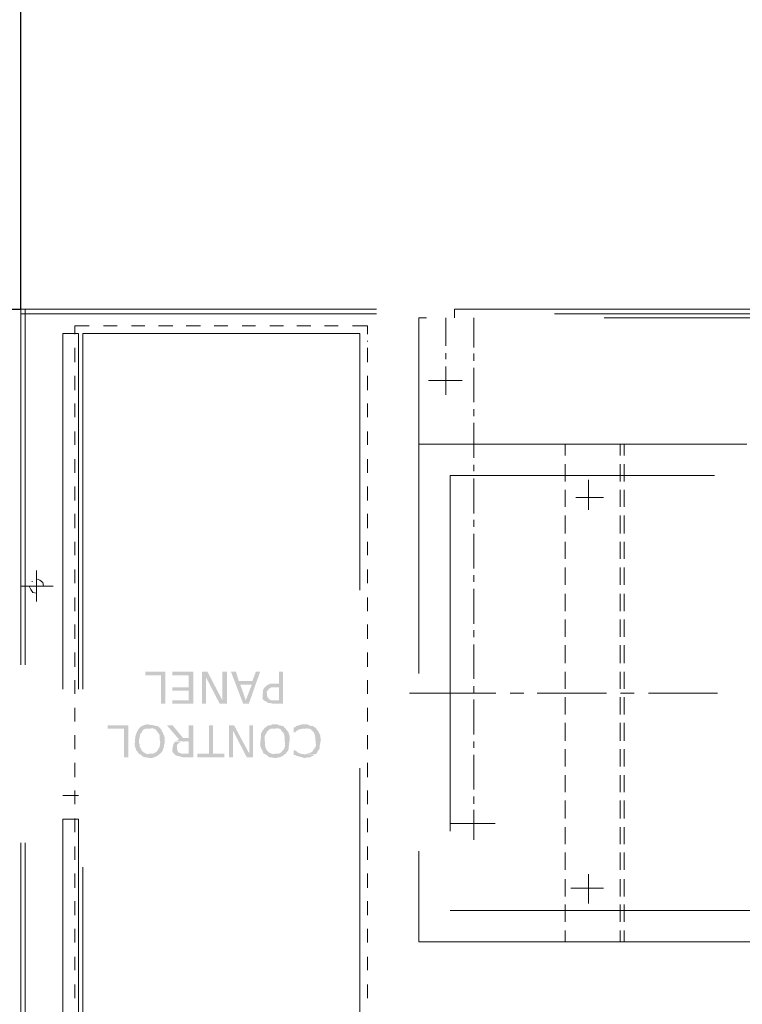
# Model space of a CAD drawing. Header units: inches. Extents: x 0 to 1545919, y -165762 to 23143738.
# Tile 37 of 131: x 53288 to 54203, y 200943 to 202189. Entities that reach past the tile are written whole.
import ezdxf

# ---------------------------------------------------------------- set-up
doc = ezdxf.new("R2010")
doc.units = ezdxf.units.IN
doc.header["$LTSCALE"] = 1800
doc.header["$MEASUREMENT"] = 0
doc.linetypes.add('HIDDEN', pattern=[0.375, 0.25, -0.125])
doc.layers.get('0').update_dxf_attribs({"color": 253, "lineweight": 5})
doc.layers.add('DIM', color=4, linetype='Continuous', lineweight=18)
doc.layers.add('EQUIP', color=8, linetype='HIDDEN', lineweight=9)
doc.styles.add('ROMANS', font='romans.shx')
doc.dimstyles.new('STANDARD1', dxfattribs={"dimtxt": 300, "dimasz": 250, "dimexe": 0, "dimexo": 0, "dimgap": 80, "dimtad": 1, "dimdec": 0, "dimzin": 0, "dimdsep": 46, "dimtxsty": 'ROMANS', "dimcen": 0, "dimclrd": 4, "dimclre": 4, "dimclrt": 7, "dimadec": 0, "dimazin": 0, "dimtfac": 0.09, "dimtdec": 0, "dimtix": 1, "dimtofl": 0, "dimtmove": 0, "dimatfit": 3, "dimfxl": 1, "dimtolj": 1, "dimtzin": 0, "dimarcsym": 0})

# ---------------------------------------------------------------- blocks, each defined once
blk = doc.blocks.new('CENTRAL LUBE OIL PURIFIER')
at = {"layer": 'EQUIP'}
for points in [[(-1822.6, 1800.8), (-1817.3, 1800.8), (-1817.3, 1841.4), (-1842.5, 1841.4), (-1842.5, 1836.9), (-1822.6, 1836.9)], [(-1808.3, 1800.8), (-1782, 1800.8), (-1782, 1841.4), (-1808.3, 1841.4), (-1808.3, 1836.9), (-1787.6, 1836.9), (-1787.6, 1821.8), (-1808.3, 1821.8), (-1808.3, 1817.3), (-1787.6, 1817.3), (-1787.6, 1805.3), (-1808.3, 1805.3)], [(-1771.1, 1800.8), (-1765.8, 1800.8), (-1765.8, 1834.2), (-1764, 1841.4), (-1771.1, 1841.4)], [(-1748.5, 1800.8), (-1745.2, 1805.3), (-1764, 1841.4), (-1765.8, 1834.2)], [(-1748.5, 1800.8), (-1739.5, 1800.8), (-1739.5, 1841.4), (-1745.2, 1841.4), (-1745.2, 1805.3)], [(-1718.8, 1800.8), (-1715.5, 1805.3), (-1722.6, 1825.2), (-1707.9, 1825.2), (-1724.5, 1829.7), (-1727.9, 1841.4), (-1734.3, 1841.4)], [(-1718.8, 1800.8), (-1711.7, 1800.8), (-1697.4, 1841.4), (-1702.7, 1841.4), (-1707.2, 1829.7), (-1724.5, 1829.7), (-1707.9, 1825.2), (-1715.5, 1805.3)], [(-1679.4, 1800.8), (-1668.5, 1800.8), (-1668.5, 1841.4), (-1673.7, 1841.4), (-1673.7, 1826.3), (-1684.6, 1826.3), (-1686.5, 1825.2), (-1688.4, 1824.4), (-1689.9, 1823.3), (-1691, 1821.8), (-1673.7, 1821.8), (-1673.7, 1805.3), (-1679.4, 1805.3), (-1691.8, 1804.5), (-1689.9, 1803.8), (-1687.3, 1801.9), (-1685.4, 1801.9), (-1680.9, 1800.8)], [(-1691.8, 1804.5), (-1679.4, 1805.3), (-1683.9, 1805.3), (-1685.4, 1806.4), (-1687.3, 1807.9), (-1688.4, 1809.8), (-1689.1, 1816.2), (-1687.3, 1818.1), (-1686.5, 1819.9), (-1684.6, 1820.7), (-1682.8, 1821.8), (-1673.7, 1821.8), (-1691.8, 1821.8), (-1692.9, 1819.9), (-1693.7, 1818.1), (-1694.4, 1807.9), (-1693.7, 1806.4), (-1692.9, 1805.3)], [(-1869.6, 1733.1), (-1864.3, 1733.1), (-1864.3, 1773.7), (-1890.3, 1773.7), (-1890.3, 1769.2), (-1869.6, 1769.2)], [(-1849.7, 1736.9), (-1837.3, 1736.9), (-1838.8, 1736.9), (-1841.8, 1737.6), (-1843.3, 1738.7), (-1845.2, 1739.5), (-1847, 1741.4), (-1847.8, 1743.2), (-1848.9, 1745.1), (-1849.7, 1746.6), (-1849.7, 1749.6), (-1850.8, 1751.1), (-1850.8, 1755.7), (-1849.7, 1757.5), (-1849.7, 1760.2), (-1848.9, 1762.8), (-1847, 1764.7), (-1846.3, 1766.6), (-1844.4, 1768.4), (-1842.5, 1769.2), (-1840.7, 1769.2), (-1824.5, 1770.3), (-1826.4, 1772.2), (-1828.2, 1772.9), (-1829.7, 1772.9), (-1832.8, 1773.7), (-1840.7, 1774.8), (-1844.4, 1773.7), (-1846.3, 1772.9), (-1847.8, 1772.2), (-1849.7, 1770.3), (-1851.6, 1768.4), (-1852.3, 1766.6), (-1853.4, 1764.7), (-1854.2, 1762.8), (-1855.3, 1759.4), (-1856.1, 1748.5), (-1855.3, 1745.9), (-1854.2, 1742.1), (-1852.3, 1740.2), (-1851.6, 1738.7), (-1850.8, 1737.6)], [(-1837.3, 1732.3), (-1834.3, 1732.3), (-1830.9, 1733.1), (-1829, 1734.2), (-1827.1, 1735), (-1825.2, 1736.9), (-1823.7, 1737.6), (-1821.9, 1739.5), (-1820.7, 1741.4), (-1820, 1744), (-1819.2, 1745.9), (-1819.2, 1748.5), (-1818.1, 1750.4), (-1818.1, 1754.1), (-1818.1, 1757.5), (-1819.2, 1761.3), (-1820, 1762.8), (-1820.7, 1764.7), (-1821.9, 1766.6), (-1822.6, 1768.4), (-1824.5, 1770.3), (-1837.3, 1770.3), (-1834.3, 1770.3), (-1831.6, 1769.2), (-1829.7, 1768.4), (-1828.2, 1766.6), (-1827.1, 1764.7), (-1825.2, 1762.8), (-1824.5, 1760.2), (-1824.5, 1755.7), (-1823.7, 1752.3), (-1824.5, 1746.6), (-1825.2, 1745.1), (-1826.4, 1743.2), (-1827.1, 1741.4), (-1829, 1739.5), (-1830.9, 1738.7), (-1832.8, 1737.6), (-1835.4, 1737.6), (-1849.7, 1736.9), (-1847.8, 1736.1), (-1846.3, 1734.2), (-1843.3, 1733.1), (-1841.8, 1733.1), (-1838, 1732.3)], [(-1800, 1755.7), (-1794.8, 1757.5), (-1808.3, 1773.7), (-1815.5, 1773.7)], [(-1792.9, 1733.1), (-1782, 1733.1), (-1782, 1773.7), (-1787.6, 1773.7), (-1787.6, 1757.5), (-1794.8, 1757.5), (-1800, 1755.7), (-1801.9, 1754.9), (-1803.8, 1754.1), (-1787.6, 1753), (-1787.6, 1737.6), (-1806.4, 1737.6), (-1804.6, 1736.1), (-1802.7, 1735), (-1799.3, 1734.2), (-1794.8, 1733.1)], [(-1776.7, 1733.1), (-1742.5, 1733.1), (-1742.5, 1737.6), (-1756.8, 1737.6), (-1756.8, 1773.7), (-1762.1, 1773.7), (-1762.1, 1737.6), (-1776.7, 1737.6)], [(-1736.9, 1733.1), (-1731.6, 1733.1), (-1731.6, 1766.6), (-1730.5, 1773.7), (-1736.9, 1773.7)], [(-1714.3, 1733.1), (-1711, 1737.6), (-1730.5, 1773.7), (-1731.6, 1766.6)], [(-1714.3, 1733.1), (-1706.4, 1733.1), (-1706.4, 1773.7), (-1711, 1773.7), (-1711, 1737.6)], [(-1691, 1736.9), (-1678.2, 1736.9), (-1680.1, 1736.9), (-1682.8, 1737.6), (-1685.4, 1738.7), (-1687.3, 1740.2), (-1689.1, 1742.1), (-1689.9, 1744), (-1691, 1745.9), (-1691, 1747.8), (-1691.8, 1758.7), (-1691, 1761.3), (-1689.9, 1762.8), (-1689.1, 1764.7), (-1687.3, 1766.6), (-1685.4, 1768.4), (-1683.9, 1769.2), (-1682, 1769.2), (-1666.6, 1770.3), (-1667.3, 1772.2), (-1670.4, 1772.9), (-1671.9, 1773.7), (-1673.7, 1773.7), (-1675.6, 1774.8), (-1682, 1774.8), (-1683.9, 1773.7), (-1685.4, 1773.7), (-1688.4, 1772.9), (-1689.9, 1771.1), (-1691.8, 1770.3), (-1692.9, 1768.4), (-1694.4, 1766.6), (-1695.5, 1764.7), (-1696.3, 1762.8), (-1696.3, 1760.2), (-1697.4, 1747.8), (-1696.3, 1745.1), (-1695.5, 1743.2), (-1694.4, 1741.4), (-1693.7, 1739.5), (-1692.9, 1737.6), (-1691.8, 1737.6)], [(-1678.2, 1732.3), (-1676.4, 1732.3), (-1674.9, 1733.1), (-1671.9, 1733.1), (-1670.4, 1734.2), (-1668.5, 1735), (-1666.6, 1736.9), (-1664.7, 1737.6), (-1664, 1739.5), (-1662.1, 1741.4), (-1661.3, 1744), (-1661.3, 1745.9), (-1660.2, 1754.1), (-1660.2, 1760.2), (-1661.3, 1763.9), (-1662.1, 1765.8), (-1664, 1767.7), (-1664.7, 1769.2), (-1666.6, 1770.3), (-1678.2, 1770.3), (-1676.4, 1770.3), (-1673, 1769.2), (-1671.1, 1768.4), (-1670.4, 1766.6), (-1668.5, 1764.7), (-1667.3, 1762.8), (-1666.6, 1760.2), (-1665.8, 1747.8), (-1666.6, 1745.1), (-1667.3, 1743.2), (-1669.2, 1741.4), (-1670.4, 1739.5), (-1671.9, 1738.7), (-1673.7, 1737.6), (-1676.4, 1737.6), (-1691, 1736.9), (-1689.1, 1736.1), (-1687.3, 1734.2), (-1685.4, 1733.1), (-1682.8, 1733.1), (-1680.1, 1732.3)], [(-1654.9, 1764.7), (-1653.1, 1764.7), (-1651.2, 1766.6), (-1649.3, 1767.7), (-1647.8, 1768.4), (-1644, 1769.2), (-1626.7, 1770.3), (-1628.6, 1771.1), (-1630.5, 1772.9), (-1633.1, 1772.9), (-1635.8, 1773.7), (-1637.6, 1774.8), (-1644, 1774.8), (-1647.8, 1773.7), (-1651.2, 1772.9), (-1653.1, 1771.1), (-1654.9, 1771.1)], [(-1627.9, 1736.9), (-1626, 1737.6), (-1625.2, 1739.5), (-1624.1, 1741.4), (-1622.2, 1744), (-1622.2, 1745.9), (-1621.5, 1750.4), (-1620.7, 1754.1), (-1620.7, 1755.7), (-1621.5, 1761.3), (-1622.2, 1762.8), (-1623.4, 1764.7), (-1624.1, 1766.6), (-1626, 1768.4), (-1626.7, 1770.3), (-1640.3, 1770.3), (-1638.8, 1770.3), (-1636.9, 1769.2), (-1635, 1769.2), (-1633.1, 1768.4), (-1631.3, 1766.6), (-1629.7, 1764.7), (-1628.6, 1762.8), (-1627.9, 1760.2), (-1626.7, 1747.8), (-1627.9, 1745.1), (-1629.7, 1743.2), (-1630.5, 1741.4), (-1632.4, 1739.5), (-1634.3, 1738.7), (-1637.6, 1737.6), (-1639.5, 1736.9), (-1640.3, 1736.9)], [(-1806.4, 1737.6), (-1793.7, 1737.6), (-1796.7, 1737.6), (-1799.3, 1738.7), (-1801.2, 1739.5), (-1801.9, 1741.4), (-1802.7, 1745.1), (-1802.7, 1747.8), (-1801.9, 1749.6), (-1800, 1751.1), (-1798.2, 1752.3), (-1787.6, 1753), (-1804.6, 1753), (-1806.4, 1751.1), (-1807.2, 1749.6), (-1808.3, 1744), (-1808.3, 1740.2), (-1807.2, 1738.7), (-1807.2, 1738.7)], [(-1640.3, 1732.3), (-1637.6, 1733.1), (-1634.3, 1733.1), (-1632.4, 1734.2), (-1630.5, 1735), (-1628.6, 1736.1), (-1641.4, 1736.9), (-1646.7, 1737.6), (-1648.5, 1738.7), (-1650.4, 1739.5), (-1652.3, 1741.4), (-1654.9, 1742.1), (-1654.9, 1736.1), (-1653.1, 1736.1), (-1651.2, 1735), (-1648.5, 1734.2), (-1644, 1733.1), (-1642.2, 1732.3)]]:
    blk.add_hatch(color=256, dxfattribs=at).paths.add_polyline_path(points)
at = {"layer": 'EQUIP', "color": 6}
for points in [[(-2000, 2300), (-2000, 0)], [(-2000, 2300), (0, 2300)], [(-2000, 2294.4), (0, 2294.4)], [(-1994.7, 2300), (-1994.7, 0)]]:
    blk.add_lwpolyline(points, dxfattribs=at)
at = {"layer": 'EQUIP'}
for points in [[(-451.9, 2300), (-1451.5, 2300)], [(-1451.5, 2300), (-1451.5, 2289.1)], [(-812, 2289.1), (-1496.6, 2289.1), (-1496.6, 1499.6)], [(-1462.4, 2289.1), (-1462.4, 2253.8)], [(-1427.1, 2251.9), (-1427.1, 2289.1)], [(-1947, 2269.2), (-1947, 1684.6)], [(-1947, 2269.2), (-1927.1, 2269.2)], [(-1931.6, 2278.9), (-1931.6, 2268.4)], [(-1913.5, 2278.9), (-1931.6, 2278.9)], [(-1927.1, 2269.2), (-1927.1, 1684.6)], [(-1921.8, 2269.2), (-1921.8, 1269.5)], [(-1571.4, 2269.2), (-1921.8, 2269.2)], [(-1878.2, 2278.9), (-1895.5, 2278.9)], [(-1843.2, 2278.9), (-1860.2, 2278.9)], [(-1807.9, 2278.9), (-1825.9, 2278.9)], [(-1772.9, 2278.9), (-1791, 2278.9)], [(-1738.3, 2278.9), (-1755.6, 2278.9)], [(-1703.4, 2278.9), (-1720.3, 2278.9)], [(-1668, 2278.9), (-1685.3, 2278.9)], [(-1633.1, 2278.9), (-1651.1, 2278.9)], [(-1598.5, 2278.9), (-1615.8, 2278.9)], [(-1561.7, 2278.9), (-1580.5, 2278.9)], [(-1571.4, 1269.5), (-1571.4, 2269.2)], [(-1561.7, 2268.4), (-1561.7, 2278.9)], [(-1561.7, 2259.4), (-1561.7, 2260.2)], [(-1931.6, 2251.1), (-1931.6, 2233.1)], [(-1561.7, 2233.1), (-1561.7, 2251.1)], [(-1462.4, 2244.7), (-1462.4, 2236.8)], [(-1427.1, 2235), (-1427.1, 2244)], [(-1462.4, 2227.8), (-1462.4, 2191.7)], [(-1427.1, 2182.7), (-1427.1, 2225.9)], [(-1931.6, 2215.8), (-1931.6, 2197.7)], [(-1561.7, 2197.7), (-1561.7, 2215.8)], [(-1441.7, 2209.8), (-1484.2, 2209.8)], [(-1931.6, 2180.8), (-1931.6, 2163.5)], [(-1561.7, 2163.5), (-1561.7, 2180.8)], [(-1427.1, 2164.7), (-1427.1, 2173.7)], [(-1427.1, 2112), (-1427.1, 2156.4)], [(-1931.6, 2145.5), (-1931.6, 2128.6)], [(-1561.7, 2128.6), (-1561.7, 2145.5)], [(-406.8, 2129.3), (-1496.6, 2129.3)], [(-1311.7, 2129.3), (-1311.7, 2115)], [(-1242.1, 2129.3), (-1242.1, 2115)], [(-1236.8, 2129.3), (-1236.8, 2115)], [(-1931.6, 2110.5), (-1931.6, 2093.2)], [(-1561.7, 2093.2), (-1561.7, 2110.5)], [(-1427.1, 2095.1), (-1427.1, 2103)], [(-1311.7, 2104.1), (-1311.7, 2082.3)], [(-1242.1, 2104.1), (-1242.1, 2082.3)], [(-1236.8, 2104.1), (-1236.8, 2082.3)], [(-447.4, 2089.5), (-1457.1, 2089.5)], [(-1457.1, 2089.5), (-1457.1, 1539.1)], [(-1427.1, 2041.7), (-1427.1, 2086.1)], [(-1282, 2084.2), (-1282, 2046.2)], [(-1931.6, 2075.9), (-1931.6, 2057.9)], [(-1561.7, 2057.9), (-1561.7, 2075.9)], [(-1311.7, 2071.4), (-1311.7, 2050)], [(-1242.1, 2071.4), (-1242.1, 2050)], [(-1236.8, 2071.4), (-1236.8, 2050)], [(-1298.1, 2061.7), (-1263.2, 2061.7)], [(-1931.6, 2041), (-1931.6, 2022.9)], [(-1561.7, 2022.9), (-1561.7, 2041)], [(-1427.1, 2024.8), (-1427.1, 2033.8)], [(-1311.7, 2039.1), (-1311.7, 2016.5)], [(-1242.1, 2039.1), (-1242.1, 2016.5)], [(-1236.8, 2039.1), (-1236.8, 2016.5)], [(-1427.1, 1972.2), (-1427.1, 2015.8)], [(-1931.6, 2005.6), (-1931.6, 1988.7)], [(-1561.7, 1988.7), (-1561.7, 2005.6)], [(-1311.7, 2005.6), (-1311.7, 1984.2)], [(-1242.1, 2005.6), (-1242.1, 1984.2)], [(-1236.8, 2005.6), (-1236.8, 1984.2)], [(-1980.5, 1969.5), (-1980.5, 1930.1)], [(-1931.6, 1970.7), (-1931.6, 1953.4)], [(-1561.7, 1953.4), (-1561.7, 1970.7)], [(-1311.7, 1973.3), (-1311.7, 1951.5)], [(-1242.1, 1973.3), (-1242.1, 1951.5)], [(-1236.8, 1973.3), (-1236.8, 1951.5)], [(-1971.4, 1949.6), (-1972.2, 1954.1), (-1975.9, 1957.1), (-1980.5, 1959)], [(-1427.1, 1955.3), (-1427.1, 1963.5)], [(-1959.4, 1949.6), (-2000, 1949.6)], [(-1989.5, 1949.6), (-1987.6, 1945.5), (-1985, 1941.7), (-1980.5, 1941)], [(-1985.7, 1955.3), (-1985.7, 1956)], [(-1427.1, 1901.9), (-1427.1, 1946.2)], [(-1931.6, 1935.3), (-1931.6, 1918)], [(-1561.7, 1918), (-1561.7, 1935.3)], [(-1311.7, 1939.8), (-1311.7, 1918)], [(-1242.1, 1939.8), (-1242.1, 1918)], [(-1236.8, 1939.8), (-1236.8, 1918)], [(-1311.7, 1907.5), (-1311.7, 1885.7)], [(-1242.1, 1907.5), (-1242.1, 1885.7)], [(-1236.8, 1907.5), (-1236.8, 1885.7)], [(-1931.6, 1901.1), (-1931.6, 1883.1)], [(-1561.7, 1883.1), (-1561.7, 1901.1)], [(-1427.1, 1885), (-1427.1, 1894)], [(-1427.1, 1832.3), (-1427.1, 1875.9)], [(-1311.7, 1874.8), (-1311.7, 1852.3)], [(-1242.1, 1874.8), (-1242.1, 1852.3)], [(-1236.8, 1874.8), (-1236.8, 1852.3)], [(-1931.6, 1865.8), (-1931.6, 1847.7)], [(-1561.7, 1847.7), (-1561.7, 1865.8)], [(-1311.7, 1841.4), (-1311.7, 1819.9)], [(-1242.1, 1841.4), (-1242.1, 1819.9)], [(-1236.8, 1841.4), (-1236.8, 1819.9)], [(-1931.6, 1830.8), (-1931.6, 1813.5)], [(-1561.7, 1813.5), (-1561.7, 1830.8)], [(-1427.1, 1814.3), (-1427.1, 1823.3)], [(-1508.3, 1814.3), (-1399.2, 1814.3)], [(-1381.2, 1814.3), (-1363.9, 1814.3)], [(-1347, 1814.3), (-1259.4, 1814.3)], [(-1311.7, 1809), (-1311.7, 1787.2)], [(-1242.1, 1809), (-1242.1, 1787.2)], [(-1241.4, 1814.3), (-1224.1, 1814.3)], [(-1236.8, 1809), (-1236.8, 1787.2)], [(-1206, 1814.3), (-1118.8, 1814.3)], [(-1931.6, 1795.5), (-1931.6, 1778.2)], [(-1561.7, 1778.2), (-1561.7, 1795.5)], [(-1427.1, 1762), (-1427.1, 1806.4)], [(-1311.7, 1776.7), (-1311.7, 1754.1)], [(-1242.1, 1776.7), (-1242.1, 1754.1)], [(-1236.8, 1776.7), (-1236.8, 1754.1)], [(-1931.6, 1761.3), (-1931.6, 1743.2)], [(-1561.7, 1743.2), (-1561.7, 1761.3)], [(-1427.1, 1745.1), (-1427.1, 1753)], [(-1427.1, 1692.5), (-1427.1, 1736.1)], [(-1311.7, 1743.2), (-1311.7, 1721.4)], [(-1242.1, 1743.2), (-1242.1, 1721.4)], [(-1236.8, 1743.2), (-1236.8, 1721.4)], [(-1931.6, 1725.9), (-1931.6, 1707.9)], [(-1561.7, 1707.9), (-1561.7, 1725.9)], [(-1311.7, 1710.5), (-1311.7, 1689.1)], [(-1242.1, 1710.5), (-1242.1, 1689.1)], [(-1236.8, 1710.5), (-1236.8, 1689.1)], [(-1947, 1684.6), (-1927.1, 1684.6)], [(-1931.6, 1691), (-1931.6, 1673.7)], [(-1561.7, 1673.7), (-1561.7, 1691)], [(-1427.1, 1674.4), (-1427.1, 1683.5)], [(-1311.7, 1678.2), (-1311.7, 1655.6)], [(-1242.1, 1678.2), (-1242.1, 1655.6)], [(-1236.8, 1678.2), (-1236.8, 1655.6)], [(-1427.1, 1628.6), (-1427.1, 1666.5)], [(-1947, 1654.9), (-1947, 1269.5)], [(-1947, 1654.9), (-1927.1, 1654.9)], [(-1931.6, 1655.6), (-1931.6, 1638.3)], [(-1927.1, 1654.9), (-1927.1, 1269.5)], [(-1561.7, 1638.3), (-1561.7, 1655.6)], [(-1456, 1649.2), (-1400, 1649.2)], [(-1311.7, 1644.7), (-1311.7, 1623.3)], [(-1242.1, 1644.7), (-1242.1, 1623.3)], [(-1236.8, 1644.7), (-1236.8, 1623.3)], [(-1931.6, 1620.3), (-1931.6, 1603.4)], [(-1561.7, 1603.4), (-1561.7, 1620.3)], [(-1311.7, 1612.4), (-1311.7, 1590.6)], [(-1242.1, 1612.4), (-1242.1, 1590.6)], [(-1236.8, 1612.4), (-1236.8, 1590.6)], [(-1931.6, 1586.1), (-1931.6, 1568)], [(-1561.7, 1568), (-1561.7, 1586.1)], [(-1282, 1585.3), (-1282, 1548.1)], [(-1311.7, 1578.9), (-1311.7, 1557.1)], [(-1242.1, 1578.9), (-1242.1, 1557.1)], [(-1236.8, 1578.9), (-1236.8, 1557.1)], [(-1304.5, 1567.3), (-1263.2, 1567.3)], [(-1931.6, 1551.1), (-1931.6, 1533.1)], [(-1561.7, 1533.1), (-1561.7, 1551.1)], [(-1311.7, 1546.6), (-1311.7, 1524.8)], [(-1242.1, 1546.6), (-1242.1, 1524.8)], [(-1236.8, 1546.6), (-1236.8, 1524.8)], [(-1457.1, 1539.1), (-447.4, 1539.1)], [(-1931.6, 1515.8), (-1931.6, 1498.5)], [(-1561.7, 1498.5), (-1561.7, 1515.8)], [(-1311.7, 1513.9), (-1311.7, 1499.6)], [(-1242.1, 1513.9), (-1242.1, 1499.6)], [(-1236.8, 1513.9), (-1236.8, 1499.6)], [(-1496.6, 1499.6), (-406.8, 1499.6)], [(-1931.6, 1480.5), (-1931.6, 1463.5)], [(-1561.7, 1463.5), (-1561.7, 1480.5)], [(-1931.6, 1445.5), (-1931.6, 1428.2)], [(-1561.7, 1428.2), (-1561.7, 1445.5)]]:
    blk.add_lwpolyline(points, dxfattribs=at)
blk = doc.blocks.new('*D923')
at = {"layer": 'DIM', "color": 4, "lineweight": -2, "transparency": 16777216}
for p, q in [((53290, 201822), (53290, 202270.4)), ((53540, 202270.4), (55040, 202270.4)), ((55290, 201822), (55290, 202270.4))]:
    blk.add_line(p, q, dxfattribs=at)
at = {"layer": 'DIM', "color": 4, "transparency": 16777216}
for points in [[(53540, 202312.1), (53540, 202228.8), (53290, 202270.4)], [(55040, 202312.1), (55040, 202228.8), (55290, 202270.4)]]:
    blk.add_solid(points, dxfattribs=at)
at = {"layer": 'DIM', "color": 7, "transparency": 16777216, "insert": (54290, 202450.4), "char_height": 200, "attachment_point": 5, "style": 'ROMANS'}
blk.add_mtext('\\A1;2000', dxfattribs=at)
blk = doc.blocks.new('*D925')
at = {"layer": 'DIM', "color": 4, "lineweight": -2, "transparency": 16777216}
for p, q in [((53290, 201822), (52839, 201822)), ((52839, 199772), (52839, 201572)), ((53290, 199522), (52839, 199522))]:
    blk.add_line(p, q, dxfattribs=at)
at = {"layer": 'DIM', "color": 4, "transparency": 16777216}
for points in [[(52797.3, 201572), (52880.6, 201572), (52839, 201822)], [(52797.3, 199772), (52880.6, 199772), (52839, 199522)]]:
    blk.add_solid(points, dxfattribs=at)
at = {"layer": 'DIM', "color": 7, "transparency": 16777216, "insert": (52659, 200672), "char_height": 200, "attachment_point": 5, "rotation": 90, "style": 'ROMANS'}
blk.add_mtext('\\A1;2300', dxfattribs=at)

msp = doc.modelspace()

# ---------------------------------------------------------------- block references
msp.add_blockref('CENTRAL LUBE OIL PURIFIER', (55290.003, 199522.047))

# ---------------------------------------------------------------- dimensions: what is measured, and where the dimension line sits
at = {"layer": 'DIM'}
dim = msp.add_linear_dim(base=(55290.003, 202270.421), p1=(53290.003, 201822.047), p2=(55290.003, 201822.047), dimstyle='STANDARD1', override={"dimtxt": 200, "dimtmove": 0}, dxfattribs=at)
dim.commit()
dim.dimension.update_dxf_attribs({"geometry": '*D923', "text_midpoint": (54290.003, 202450.421)})
dim = msp.add_linear_dim(base=(52838.979, 201822.047), p1=(53290.003, 199522.047), p2=(53290.003, 201822.047), angle=90, dimstyle='STANDARD1', override={"dimtxt": 200, "dimtmove": 0}, dxfattribs=at)
dim.commit()
dim.dimension.update_dxf_attribs({"geometry": '*D925', "text_midpoint": (52658.979, 200672.047)})

doc.saveas('drawing.dxf')
